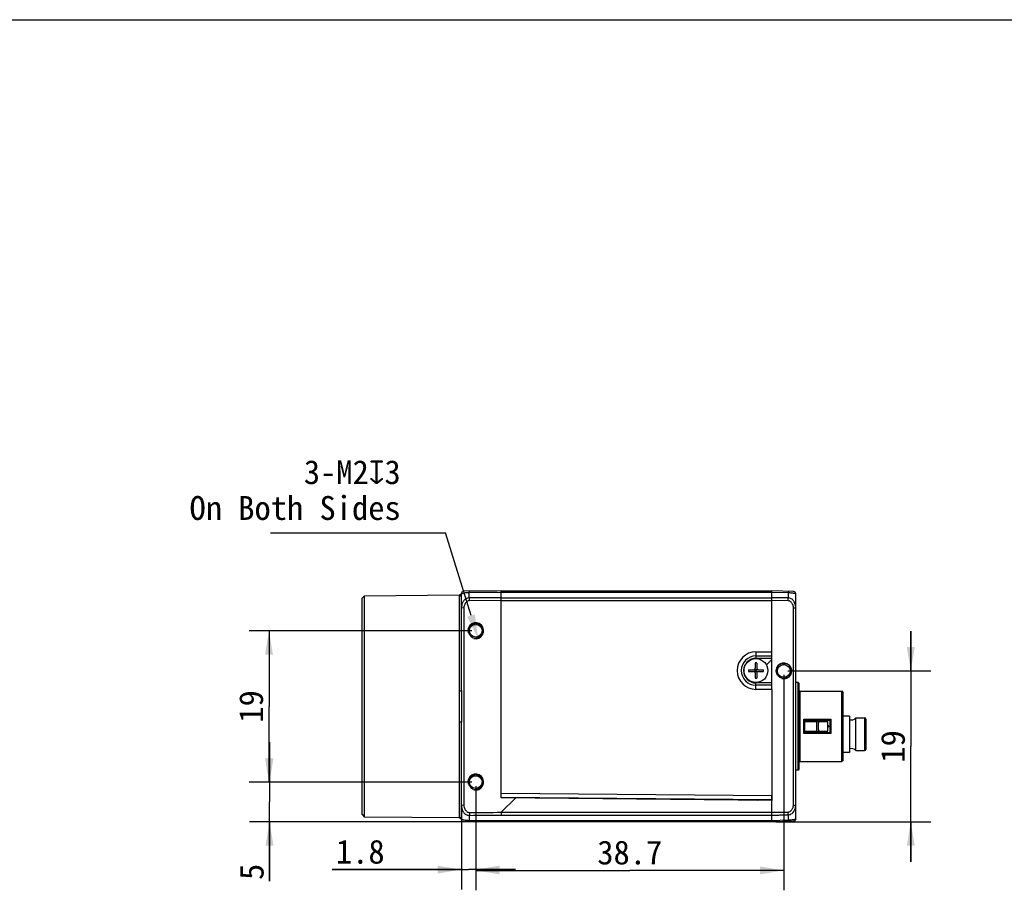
# Model space of a CAD drawing. Header units: millimetres. Extents: x 0 to 559, y 0 to 432.
# Tile 5 of 8: x 141 to 264, y 322 to 432. Entities that reach past the tile are written whole.
import ezdxf
from ezdxf.enums import TextEntityAlignment as Align

# ---------------------------------------------------------------- set-up
doc = ezdxf.new("R2010")
doc.units = ezdxf.units.MM
doc.header["$LTSCALE"] = 30.734
doc.layers.get('0').update_dxf_attribs({"linetype": 'CONTINUOUS'})
doc.layers.add('00_COMPONENTS', color=7, linetype='CONTINUOUS')
doc.layers.add('51__DRAFT_DIMS', color=7, linetype='CONTINUOUS')
doc.styles.get("Standard").update_dxf_attribs({"font": 'simfang.ttf'})
doc.dimstyles.new('DIMSTYLE_1', dxfattribs={"dimtxt": 3, "dimasz": 3, "dimexe": 2.5, "dimexo": 0.5, "dimgap": 0.75, "dimtad": 1, "dimdsep": 46, "dimtxsty": 'STANDARD', "dimblk": '_FILLED', "dimblk1": '_FILLED', "dimblk2": '_FILLED', "dimcen": 0.09, "dimclrt": 3, "dimazin": 2, "dimtp": 0.2, "dimtm": 0.2, "dimtfac": 1, "dimtofl": 0, "dimtmove": 0, "dimatfit": 3, "dimldrblk": '_FILLED', "dimfxl": 1, "dimtolj": 1, "dimarcsym": 0})
doc.dimstyles.new('DIMSTYLE_2', dxfattribs={"dimtxt": 3, "dimasz": 3, "dimexe": 2.5, "dimexo": 0.5, "dimgap": 0.75, "dimtad": 1, "dimdsep": 46, "dimtxsty": 'STANDARD', "dimblk": '_FILLED', "dimblk1": '_FILLED', "dimblk2": '_FILLED', "dimcen": 0.09, "dimclrt": 3, "dimazin": 2, "dimtp": 0.3, "dimtm": 0.3, "dimtfac": 1, "dimtofl": 0, "dimtmove": 0, "dimatfit": 3, "dimldrblk": '_FILLED', "dimfxl": 1, "dimtolj": 1, "dimarcsym": 0})
doc.dimstyles.new('DIMSTYLE_3', dxfattribs={"dimtxt": 3, "dimasz": 3, "dimexe": 2.5, "dimexo": 0.5, "dimgap": 0.75, "dimtad": 1, "dimdsep": 46, "dimtxsty": 'STANDARD', "dimblk": '_FILLED', "dimblk1": '_FILLED', "dimblk2": '_FILLED', "dimcen": 0.09, "dimclrt": 3, "dimazin": 2, "dimtp": 0.1, "dimtm": 0.1, "dimtfac": 1, "dimtofl": 0, "dimtmove": 0, "dimatfit": 3, "dimldrblk": '_FILLED', "dimfxl": 1, "dimtolj": 1, "dimarcsym": 0})

# ---------------------------------------------------------------- blocks, each defined once
blk = doc.blocks.new('_FILLED')
at = {"color": 0, "linetype": 'ByBlock'}
blk.add_solid([(0, 0), (-1, 0.167), (-1, -0.167)], dxfattribs=at)
blk = doc.blocks.new('*D14')
at = {"layer": '51__DRAFT_DIMS', "color": 4}
for p, q in [((197.38, 355.06), (169.41, 355.06)), ((171.91, 355.06), (171.91, 345.56)), ((171.91, 336.06), (171.91, 345.56)), ((197.38, 336.06), (169.41, 336.06))]:
    blk.add_line(p, q, dxfattribs=at)
at = {"layer": '51__DRAFT_DIMS', "color": 4, "xscale": 3, "yscale": 3, "zscale": 3}
for p, rotation in [((171.91, 355.06), 90), ((171.91, 336.06), 270)]:
    blk.add_blockref('_FILLED', p, dxfattribs=dict(at, rotation=rotation))
at = {"layer": '51__DRAFT_DIMS', "color": 3}
blk.add_text('19', height=3, rotation=90, dxfattribs=at).set_placement((171.16, 345.56), align=Align.CENTER)
blk = doc.blocks.new('*D15')
at = {"layer": '51__DRAFT_DIMS', "color": 4}
for p, q in [((171.98, 336.06), (171.98, 341.06)), ((171.98, 341.06), (171.98, 333.56)), ((197.38, 336.06), (169.48, 336.06)), ((171.98, 323.61), (171.98, 333.56)), ((196.58, 331.06), (169.48, 331.06)), ((171.98, 331.06), (171.98, 323.61))]:
    blk.add_line(p, q, dxfattribs=at)
at = {"layer": '51__DRAFT_DIMS', "color": 4, "xscale": 3, "yscale": 3, "zscale": 3}
for p, rotation in [((171.98, 336.06), 270), ((171.98, 331.06), 90)]:
    blk.add_blockref('_FILLED', p, dxfattribs=dict(at, rotation=rotation))
at = {"layer": '51__DRAFT_DIMS', "color": 3}
blk.add_text('5', height=3, rotation=90, dxfattribs=at).set_placement((171.23, 325.81), align=Align.RIGHT)
blk = doc.blocks.new('*D16')
at = {"layer": '51__DRAFT_DIMS', "color": 4}
for p, q in [((197.88, 335.56), (197.88, 322.57)), ((196.08, 332.93), (196.08, 322.57)), ((196.08, 325.07), (179.83, 325.07)), ((179.83, 325.07), (196.98, 325.07)), ((202.88, 325.07), (196.98, 325.07)), ((197.88, 325.07), (202.88, 325.07))]:
    blk.add_line(p, q, dxfattribs=at)
at = {"layer": '51__DRAFT_DIMS', "color": 4, "xscale": 3, "yscale": 3, "zscale": 3}
blk.add_blockref('_FILLED', (196.08, 325.07), dxfattribs=at)
at = {"layer": '51__DRAFT_DIMS', "color": 4, "xscale": 3, "yscale": 3, "zscale": 3, "rotation": 180}
blk.add_blockref('_FILLED', (197.88, 325.07), dxfattribs=at)
at = {"layer": '51__DRAFT_DIMS', "color": 3}
blk.add_text('1.8', height=3, dxfattribs=at).set_placement((186.44, 325.82), align=Align.RIGHT)
blk = doc.blocks.new('*D17')
at = {"layer": '51__DRAFT_DIMS', "color": 4}
for p, q in [((236.58, 349.52), (236.58, 322.47)), ((197.88, 335.56), (197.88, 322.47)), ((197.88, 324.97), (217.23, 324.97)), ((236.58, 324.97), (217.23, 324.97))]:
    blk.add_line(p, q, dxfattribs=at)
at = {"layer": '51__DRAFT_DIMS', "color": 4, "xscale": 3, "yscale": 3, "zscale": 3, "rotation": 180}
blk.add_blockref('_FILLED', (197.88, 324.97), dxfattribs=at)
at = {"layer": '51__DRAFT_DIMS', "color": 4, "xscale": 3, "yscale": 3, "zscale": 3}
blk.add_blockref('_FILLED', (236.58, 324.97), dxfattribs=at)
at = {"layer": '51__DRAFT_DIMS', "color": 3}
blk.add_text('38.7', height=3, dxfattribs=at).set_placement((217.23, 325.72), align=Align.CENTER)
blk = doc.blocks.new('*D18')
at = {"layer": '51__DRAFT_DIMS', "color": 4}
for p, q in [((252.53, 350.02), (252.53, 355.02)), ((252.53, 355.02), (252.53, 340.54)), ((237.08, 350.02), (255.03, 350.02)), ((252.53, 326.06), (252.53, 340.54)), ((235.58, 331.06), (255.03, 331.06)), ((252.53, 331.06), (252.53, 326.06))]:
    blk.add_line(p, q, dxfattribs=at)
at = {"layer": '51__DRAFT_DIMS', "color": 4, "xscale": 3, "yscale": 3, "zscale": 3}
for p, rotation in [((252.53, 350.02), 270), ((252.53, 331.06), 90)]:
    blk.add_blockref('_FILLED', p, dxfattribs=dict(at, rotation=rotation))
at = {"layer": '51__DRAFT_DIMS', "color": 3}
blk.add_text('19', height=3, rotation=90, dxfattribs=at).set_placement((251.78, 340.54), align=Align.CENTER)

msp = doc.modelspace()

# ---------------------------------------------------------------- linework, layer by layer
at = {"color": 7}
msp.add_line((0, 431.8), (558.8, 431.8), dxfattribs=at)
at = {"layer": '00_COMPONENTS', "color": 7}
for p, q in [((196.164, 359.93), (196.16, 359.926)), ((196.171, 359.937), (196.161, 359.927)), ((196.171, 359.937), (196.167, 359.934)), ((201.08, 360.063), (196.374, 360.022)), ((196.378, 360.022), (196.379, 360.022)), ((196.98, 360.028), (196.98, 360.063)), ((196.98, 360.063), (200.58, 360.063)), ((201.08, 334.683), (201.08, 360.063)), ((201.08, 360.063), (235.08, 360.063)), ((237.788, 359.993), (235.08, 360.063)), ((235.08, 352.422), (235.08, 360.063)), ((183.62, 359.155), (183.92, 359.457)), ((183.62, 331.972), (183.62, 359.155)), ((183.92, 359.457), (195.799, 359.561)), ((183.92, 331.67), (183.92, 359.457)), ((196.08, 359.727), (196.08, 359.72)), ((196.08, 347.548), (196.08, 359.708)), ((196.085, 359.772), (196.085, 359.773)), ((196.088, 359.791), (196.088, 359.792)), ((196.096, 359.817), (196.092, 359.805)), ((196.098, 359.824), (196.095, 359.814)), ((196.098, 359.824), (196.095, 359.817)), ((196.095, 359.815), (196.095, 359.817)), ((196.096, 359.819), (196.099, 359.826)), ((196.1, 359.83), (196.098, 359.824)), ((196.116, 359.864), (196.113, 359.859)), ((196.12, 359.872), (196.118, 359.868)), ((196.134, 359.894), (196.131, 359.89)), ((196.14, 359.902), (196.137, 359.898)), ((238.08, 331.434), (238.08, 359.693)), ((233.08, 351.613), (235.08, 351.613)), ((235.08, 347.705), (235.08, 352.422)), ((232.129, 350.163), (232.78, 350.163)), ((232.922, 349.905), (233.239, 350.222)), ((233.239, 349.905), (232.922, 350.222)), ((232.98, 351.015), (232.98, 350.363)), ((232.98, 350.163), (233.18, 350.163)), ((232.98, 349.963), (232.98, 350.163)), ((232.98, 350.063), (233.18, 350.063)), ((233.08, 349.963), (233.08, 350.163)), ((233.18, 351.015), (233.18, 350.363)), ((233.18, 349.963), (233.18, 350.163)), ((233.38, 350.163), (234.032, 350.163)), ((232.129, 349.963), (232.78, 349.963)), ((232.98, 349.963), (233.18, 349.963)), ((232.98, 349.763), (232.98, 349.112)), ((233.18, 349.763), (233.18, 349.112)), ((233.38, 349.963), (234.032, 349.963)), ((235.08, 348.513), (233.08, 348.513)), ((235.08, 347.705), (235.08, 334.387)), ((238.38, 348.563), (238.08, 348.563)), ((238.48, 348.463), (238.38, 348.563)), ((238.38, 337.563), (238.38, 348.563)), ((238.48, 348.463), (238.48, 337.663)), ((238.58, 347.488), (238.48, 347.588)), ((238.58, 347.488), (243.88, 347.488)), ((238.58, 347.488), (238.58, 338.638)), ((243.98, 347.388), (243.88, 347.488)), ((243.88, 338.638), (243.88, 347.488)), ((243.98, 347.388), (243.98, 338.738)), ((239.08, 343.959), (242.48, 343.959)), ((239.08, 342.168), (239.08, 343.959)), ((239.18, 343.858), (239.18, 342.269)), ((242.38, 343.858), (242.38, 342.269)), ((242.48, 343.959), (242.48, 342.168)), ((244.83, 344.338), (243.98, 344.338)), ((244.83, 344.338), (244.83, 339.789)), ((245.611, 344.113), (246.73, 344.113)), ((245.611, 340.013), (245.611, 344.113)), ((246.88, 343.963), (246.88, 340.163)), ((196.08, 331.363), (196.08, 343.579)), ((239.18, 343.838), (242.38, 343.838)), ((239.18, 343.688), (241.031, 343.688)), ((240.953, 342.638), (240.953, 343.488)), ((241.05, 343.688), (242.12, 343.688)), ((241.701, 343.838), (241.701, 343.688)), ((242.12, 342.438), (242.12, 343.688)), ((242.18, 343.079), (242.18, 343.048)), ((242.48, 342.168), (239.08, 342.168)), ((239.18, 342.438), (241.031, 342.438)), ((239.18, 342.288), (242.38, 342.288)), ((239.341, 342.438), (239.347, 342.288)), ((239.391, 342.438), (239.397, 342.288)), ((239.611, 342.439), (239.615, 342.289)), ((239.63, 342.289), (239.626, 342.439)), ((239.841, 342.438), (239.847, 342.288)), ((239.891, 342.438), (239.897, 342.288)), ((240.026, 342.439), (240.029, 342.289)), ((241.05, 342.438), (242.12, 342.438)), ((241.701, 342.438), (241.701, 342.288)), ((244.83, 339.788), (243.98, 339.788)), ((245.611, 340.013), (246.73, 340.013)), ((238.58, 338.638), (238.48, 338.538)), ((238.58, 338.638), (243.88, 338.638)), ((243.98, 338.738), (243.88, 338.638)), ((238.38, 337.563), (238.08, 337.563)), ((238.48, 337.663), (238.38, 337.563)), ((201.076, 334.163), (235.076, 333.867)), ((201.08, 334.063), (201.08, 334.683)), ((235.08, 333.767), (201.08, 334.063)), ((235.08, 334.387), (235.075, 333.767)), ((235.08, 331.063), (235.08, 334.387)), ((231.58, 333.797), (231.58, 333.897)), ((183.62, 331.972), (183.92, 331.67)), ((195.791, 331.566), (183.92, 331.67)), ((196.08, 331.372), (196.08, 331.378)), ((196.08, 331.362), (196.08, 331.357)), ((236.98, 331.063), (196.38, 331.063)), ((237.788, 331.134), (235.08, 331.063)), ((236.98, 331.113), (236.98, 331.063))]:
    msp.add_line(p, q, dxfattribs=at)
at = {"layer": '00_COMPONENTS', "color": 4}
for p, q in [((197.98, 360.036), (197.98, 360.063)), ((195.783, 359.425), (195.783, 347.507)), ((197.072, 359.882), (201.08, 359.917)), ((197.072, 359.195), (197.072, 359.882)), ((201.08, 359.21), (197.072, 359.195)), ((201.08, 358.856), (197.072, 358.842)), ((201.08, 359.917), (235.08, 359.917)), ((201.08, 359.21), (235.08, 359.21)), ((201.08, 358.856), (235.08, 358.856)), ((235.08, 359.917), (237.107, 359.864)), ((237.107, 359.188), (235.08, 359.21)), ((237.107, 358.834), (235.08, 358.856)), ((237.107, 359.864), (237.107, 359.188)), ((196.384, 357.903), (196.08, 357.951)), ((196.378, 357.643), (196.378, 333.434)), ((237.788, 357.946), (238.08, 357.946)), ((237.788, 333.181), (237.788, 357.946)), ((233.08, 352.422), (235.08, 352.422)), ((233.08, 352.422), (233.08, 351.613)), ((233.08, 351.902), (235.08, 351.902)), ((234.398, 350.779), (235.08, 351.461)), ((233.08, 347.705), (233.08, 348.513)), ((235.08, 348.225), (233.08, 348.225)), ((235.08, 347.705), (233.08, 347.705)), ((246.73, 344.113), (246.73, 340.013)), ((195.783, 343.62), (195.783, 331.661)), ((240.714, 342.438), (240.714, 343.688)), ((201.076, 334.143), (235.076, 333.847)), ((201.08, 334.683), (235.08, 334.387)), ((202.858, 334.048), (201.08, 332.271)), ((196.384, 333.174), (196.08, 333.126)), ((233.208, 333.783), (233.307, 333.882)), ((237.788, 333.181), (238.08, 333.181)), ((195.783, 331.661), (195.791, 331.566)), ((197.08, 331.063), (197.08, 331.882)), ((201.08, 332.271), (235.08, 332.271)), ((201.083, 331.917), (235.08, 331.917)), ((237.107, 331.94), (237.107, 331.263)), ((235.08, 331.21), (197.08, 331.21)), ((237.107, 331.263), (235.08, 331.21))]:
    msp.add_line(p, q, dxfattribs=at)
at = {"layer": '00_COMPONENTS', "color": 7}
for points in [[(196.162, 359.929), (196.154, 359.919), (196.146, 359.91), (196.139, 359.9), (196.132, 359.89)], [(196.089, 359.793), (196.086, 359.78), (196.083, 359.766), (196.082, 359.751), (196.081, 359.738), (196.08, 359.727)], [(196.161, 359.927), (196.151, 359.916), (196.141, 359.904), (196.132, 359.892), (196.124, 359.879), (196.116, 359.865), (196.109, 359.851), (196.102, 359.836), (196.097, 359.821), (196.092, 359.807), (196.088, 359.792), (196.088, 359.79)], [(196.098, 359.825), (196.097, 359.821), (196.094, 359.813), (196.091, 359.802)], [(196.125, 359.881), (196.12, 359.871), (196.114, 359.861), (196.11, 359.852), (196.106, 359.843), (196.102, 359.835), (196.099, 359.828), (196.098, 359.824)], [(196.111, 359.855), (196.109, 359.851), (196.107, 359.847), (196.105, 359.843), (196.104, 359.839), (196.102, 359.834), (196.1, 359.83)], [(196.131, 359.89), (196.128, 359.885), (196.126, 359.881), (196.123, 359.877)], [(196.153, 359.919), (196.15, 359.915), (196.147, 359.911), (196.143, 359.906)]]:
    msp.add_lwpolyline(points, dxfattribs=at)
for centre, radius in [((197.88, 355.063), 0.8), ((233.08, 350.063), 1.5), ((236.584, 350.021), 0.95), ((236.58, 350.021), 0.8), ((197.88, 336.063), 0.8)]:
    msp.add_circle(centre, radius, dxfattribs=at)
for centre, radius, start, end in [((237.78, 359.693), 0.3, 0, 88.5), ((195.797, 359.861), 0.3, 270.5, 346.64772), ((196.38, 359.722), 0.3, 173.54698, 178.37314), ((196.381, 359.722), 0.301, 178.22621, 180.00211), ((196.381, 359.722), 0.3, 178.378, 180.00148), ((196.381, 359.722), 0.301, 173.40608, 178.21192), ((196.383, 359.722), 0.303, 171.08212, 172.42857), ((196.382, 359.722), 0.302, 171.21113, 172.37226), ((196.379, 359.723), 0.298, 169.23288, 171.0817), ((196.376, 359.723), 0.296, 170.40685, 171.20882), ((196.39, 359.721), 0.31, 168.59181, 169.23516), ((196.383, 359.722), 0.302, 168.63332, 169.2313), ((197.879, 355.052), 0.932, 89.98347, 96.48499), ((197.879, 355.064), 0.919, 83.18285, 89.98807), ((197.879, 355.063), 0.92, 189.84897, 263.20489), ((197.88, 355.063), 0.919, 263.18285, 269.98807), ((197.88, 355.075), 0.932, 269.98347, 276.48499), ((233.08, 350.063), 1.55, 90.00003, 270), ((236.083, 350.063), 3.955, 178.55115, 181.44885), ((232.78, 350.363), 0.2, 270, 360), ((233.08, 347.062), 3.955, 88.55106, 91.44894), ((233.38, 350.363), 0.2, 180, 270), ((230.078, 350.063), 3.955, 358.55115, 1.44885), ((232.78, 349.763), 0.2, 0, 90), ((233.08, 353.065), 3.955, 268.55106, 271.44894), ((233.38, 349.763), 0.2, 90, 180), ((226.343, 331.22), 18.014, 44.55195, 45.00351), ((255.217, 331.22), 18.014, 134.99637, 135.44794), ((245.03, 344.663), 0.8, 255.51776, 316.56746), ((246.73, 343.963), 0.15, 0, 90), ((212.933, 342.473), 26.391, 2.64079, 2.96703), ((212.98, 342.472), 26.393, 2.64091, 2.96676), ((188.437, 341.925), 51.166, 1.97513, 2.14355), ((186.979, 341.872), 52.64, 1.97763, 2.14122), ((213.433, 342.473), 26.39, 2.64095, 2.96698), ((213.484, 342.473), 26.39, 2.64094, 2.96701), ((166.913, 341.973), 73.107, 1.34511, 1.46269), ((241.98, 343.048), 0.2, 314.40697, 318.08429), ((241.98, 343.048), 0.2, 318.08399, 320.02427), ((241.981, 343.047), 0.2, 320.02473, 333.6305), ((241.966, 343.079), 0.214, 359.99893, 1.03328), ((241.966, 343.048), 0.215, 358.99327, 0.00101), ((226.343, 354.907), 18.014, 314.99636, 315.44793), ((255.217, 354.907), 18.014, 224.55203, 225.0036), ((245.03, 339.463), 0.8, 43.43254, 104.48224), ((246.73, 340.163), 0.15, 270, 360), ((197.879, 336.052), 0.932, 89.98347, 96.48499), ((197.879, 336.064), 0.919, 83.18285, 89.98807), ((197.879, 336.063), 0.92, 189.84897, 263.20489), ((197.88, 336.063), 0.919, 263.18285, 269.98807), ((197.88, 336.075), 0.932, 269.98347, 276.48499), ((195.788, 331.266), 0.3, 14.81115, 89.5), ((237.78, 331.434), 0.3, 271.5, 359.97649)]:
    msp.add_arc(centre, radius, start, end, dxfattribs=at)
at = {"layer": '00_COMPONENTS', "color": 4}
for centre, radius, start, end in [((196.387, 359.708), 0.306, 177.30326, 179.99615), ((243.55, 359.059), 46.479, 179.83234, 180.26816), ((233.08, 350.063), 2.358, 90.00001, 270), ((233.08, 350.063), 1.839, 90.00002, 270), ((236.644, 333.181), 1.436, 359.43665, 359.94899), ((243.558, 332.632), 46.484, 180.48915, 180.92497), ((286.896, 332.623), 85.816, 180.23552, 180.47158), ((195.795, 331.363), 0.285, 0.00577, 2.94562)]:
    msp.add_arc(centre, radius, start, end, dxfattribs=at)
for centre, start_param, end_param in [((197.88, 355.063), -1.8325957, 3.403392), ((236.58, 350.021), 4.4505896, 9.6865773), ((197.88, 336.063), -1.8325957, 3.403392)]:
    msp.add_ellipse(centre, major_axis=(1, 0), ratio=1, start_param=start_param, end_param=end_param, dxfattribs=at)
for points, knots in [([(196.312, 360.011), (196.249, 359.994), (196.132, 359.918), (196.084, 359.787), (196.081, 359.722)], [0, 0, 0, 0, 0.5002592, 1, 1, 1, 1]), ([(197.072, 360.028), (197.071, 360.028), (197.072, 360.023), (197.071, 360.018), (197.072, 360.005), (197.071, 359.989), (197.071, 359.968), (197.071, 359.932), (197.072, 359.903), (197.072, 359.882)], [0, 0, 0, 0, 0.0165305, 0.065697, 0.1470584, 0.2599066, 0.4031493, 0.5755981, 1, 1, 1, 1]), ([(237.107, 360.01), (237.107, 360.01), (237.107, 360.009), (237.107, 360.008), (237.107, 360.005), (237.107, 360), (237.107, 359.995), (237.108, 359.988), (237.108, 359.981), (237.108, 359.968), (237.108, 359.95), (237.107, 359.925), (237.107, 359.896), (237.107, 359.875), (237.107, 359.864)], [0, 0, 0, 0, 0.0044938, 0.0169419, 0.0375146, 0.0661959, 0.1029195, 0.1476086, 0.2001558, 0.2604342, 0.4036018, 0.5757192, 0.7751865, 1, 1, 1, 1]), ([(195.799, 359.561), (195.8, 359.561), (195.797, 359.557), (195.798, 359.552), (195.794, 359.54), (195.792, 359.526), (195.789, 359.507), (195.784, 359.473), (195.783, 359.445), (195.783, 359.425)], [0, 0, 0, 0, 0.0159711, 0.0637703, 0.1431438, 0.2536928, 0.3949729, 0.5665895, 1, 1, 1, 1]), ([(195.783, 359.425), (195.826, 359.426), (195.913, 359.445), (195.983, 359.499), (196.011, 359.532)], [0, 0, 0, 0, 0.5005415, 1, 1, 1, 1]), ([(196.08, 359.708), (196.08, 359.718), (196.119, 359.739), (196.147, 359.746), (196.17, 359.752)], [0, 0, 0, 0, 0.3001244, 1, 1, 1, 1]), ([(197.072, 359.195), (196.925, 359.195), (196.628, 359.114), (196.3, 358.802), (196.119, 358.393), (196.08, 358.098), (196.08, 357.951)], [0, 0, 0, 0, 0.2497376, 0.4988766, 0.7490973, 1, 1, 1, 1]), ([(196.17, 359.752), (196.281, 359.785), (196.578, 359.852), (196.883, 359.881), (197.072, 359.882)], [0, 0, 0, 0, 0.3799693, 1, 1, 1, 1]), ([(197.072, 358.842), (197.019, 358.842), (196.914, 358.821), (196.775, 358.742), (196.66, 358.632), (196.535, 358.461), (196.427, 358.218), (196.389, 358.009), (196.384, 357.903)], [0, 0, 0, 0, 0.1247249, 0.2496692, 0.3747916, 0.4999981, 0.7499746, 1, 1, 1, 1]), ([(237.107, 359.864), (237.179, 359.862), (237.319, 359.856), (237.516, 359.836), (237.687, 359.812), (237.811, 359.792), (237.892, 359.78), (237.941, 359.772), (237.982, 359.765), (238.016, 359.757), (238.044, 359.747), (238.062, 359.734), (238.071, 359.722), (238.078, 359.709), (238.08, 359.699), (238.08, 359.693)], [0, 0, 0, 0, 0.2140052, 0.4134551, 0.5865596, 0.726048, 0.7827031, 0.8311329, 0.8719951, 0.9060516, 0.9342752, 0.958414, 0.9699281, 0.9806761, 1, 1, 1, 1]), ([(238.08, 357.946), (238.08, 358.09), (238.046, 358.309), (237.949, 358.583), (237.844, 358.776), (237.705, 358.946), (237.529, 359.08), (237.326, 359.166), (237.18, 359.187), (237.107, 359.188)], [0, 0, 0, 0, 0.2483765, 0.3739195, 0.499373, 0.6245082, 0.749433, 0.8745349, 1, 1, 1, 1]), ([(237.107, 358.834), (237.107, 358.898), (237.108, 359.016), (237.107, 359.134), (237.107, 359.188)], [0, 0, 0, 0, 0.5411627, 1, 1, 1, 1]), ([(237.788, 357.946), (237.788, 357.971), (237.787, 358.009), (237.784, 358.06), (237.78, 358.099), (237.775, 358.137), (237.765, 358.187), (237.748, 358.249), (237.721, 358.321), (237.678, 358.413), (237.611, 358.523), (237.513, 358.641), (237.396, 358.741), (237.282, 358.802), (237.183, 358.829), (237.132, 358.834), (237.107, 358.834)], [0, 0, 0, 0, 0.0625625, 0.0938461, 0.1251297, 0.1564118, 0.1876943, 0.2502425, 0.3127935, 0.3753457, 0.5003629, 0.6253599, 0.7502854, 0.8750404, 0.9375248, 1, 1, 1, 1]), ([(195.783, 347.507), (195.821, 347.507), (195.891, 347.509), (195.983, 347.516), (196.044, 347.527), (196.072, 347.537), (196.08, 347.545), (196.08, 347.548)], [0, 0, 0, 0, 0.3733253, 0.6913775, 0.9066568, 0.9675846, 1, 1, 1, 1]), ([(195.783, 347.507), (195.783, 347.183), (195.793, 346.536), (195.802, 345.563), (195.793, 344.591), (195.783, 343.944), (195.783, 343.62)], [0, 0, 0, 0, 0.249391, 0.4999995, 0.7506066, 1, 1, 1, 1]), ([(196.08, 347.548), (196.08, 346.887), (196.097, 345.563), (196.08, 344.24), (196.08, 343.579)], [0, 0, 0, 0, 0.4999999, 1, 1, 1, 1]), ([(195.783, 343.62), (195.821, 343.62), (195.891, 343.618), (195.983, 343.611), (196.044, 343.6), (196.072, 343.59), (196.08, 343.582), (196.08, 343.579)], [0, 0, 0, 0, 0.3733253, 0.6913775, 0.9066568, 0.9675846, 1, 1, 1, 1]), ([(196.08, 333.126), (196.08, 332.979), (196.12, 332.683), (196.303, 332.272), (196.634, 331.96), (196.933, 331.881), (197.08, 331.882)], [0, 0, 0, 0, 0.2508885, 0.5010963, 0.7502424, 1, 1, 1, 1]), ([(196.384, 333.174), (196.389, 333.069), (196.427, 332.858), (196.536, 332.614), (196.662, 332.443), (196.778, 332.333), (196.918, 332.254), (197.024, 332.235), (197.077, 332.236)], [0, 0, 0, 0, 0.2500317, 0.5000096, 0.6252194, 0.7503424, 0.8752817, 1, 1, 1, 1]), ([(237.107, 332.291), (237.132, 332.291), (237.183, 332.295), (237.282, 332.32), (237.396, 332.382), (237.51, 332.484), (237.606, 332.605), (237.683, 332.738), (237.732, 332.856), (237.76, 332.954), (237.776, 333.029), (237.785, 333.092), (237.788, 333.143), (237.788, 333.169), (237.788, 333.181)], [0, 0, 0, 0, 0.0624709, 0.1249556, 0.2496835, 0.3746088, 0.4996231, 0.6246731, 0.7497308, 0.8122966, 0.8748612, 0.9374234, 0.9687117, 1, 1, 1, 1]), ([(237.107, 331.94), (237.179, 331.942), (237.324, 331.963), (237.525, 332.048), (237.7, 332.178), (237.842, 332.344), (237.948, 332.534), (238.022, 332.739), (238.068, 332.951), (238.08, 333.095), (238.08, 333.167)], [0, 0, 0, 0, 0.1254146, 0.2504369, 0.375163, 0.4999493, 0.625016, 0.7502916, 0.8754941, 1, 1, 1, 1]), ([(195.783, 331.661), (195.826, 331.661), (195.913, 331.641), (195.983, 331.587), (196.011, 331.554)], [0, 0, 0, 0, 0.5003091, 1, 1, 1, 1]), ([(235.08, 332.271), (235.249, 332.272), (235.502, 332.275), (235.84, 332.279), (236.093, 332.282), (236.347, 332.284), (236.558, 332.287), (236.727, 332.288), (236.853, 332.29), (236.98, 332.291), (237.064, 332.292), (237.107, 332.291)], [0, 0, 0, 0, 0.2500002, 0.3750003, 0.5000004, 0.6250005, 0.7500006, 0.8125006, 0.8750008, 0.9375002, 1, 1, 1, 1]), ([(235.08, 331.917), (235.249, 331.919), (235.502, 331.922), (235.84, 331.925), (236.093, 331.928), (236.347, 331.931), (236.558, 331.933), (236.727, 331.935), (236.853, 331.936), (236.98, 331.938), (237.064, 331.939), (237.107, 331.94)], [0, 0, 0, 0, 0.2499979, 0.3749969, 0.4999959, 0.6249948, 0.7499938, 0.8124932, 0.874993, 0.9374915, 1, 1, 1, 1]), ([(237.107, 332.291), (237.105, 332.228), (237.104, 332.111), (237.105, 331.994), (237.107, 331.94)], [0, 0, 0, 0, 0.541246, 1, 1, 1, 1]), ([(196.081, 331.374), (196.081, 331.375), (196.08, 331.376), (196.08, 331.377), (196.08, 331.378)], [0, 0, 0, 0, 0.4987137, 1, 1, 1, 1]), ([(196.314, 331.074), (196.25, 331.092), (196.129, 331.17), (196.082, 331.306), (196.08, 331.372)], [0, 0, 0, 0, 0.5003278, 1, 1, 1, 1]), ([(197.08, 331.21), (196.941, 331.21), (196.741, 331.222), (196.495, 331.26), (196.35, 331.289), (196.238, 331.316), (196.158, 331.337), (196.11, 331.353), (196.084, 331.366), (196.081, 331.374)], [0, 0, 0, 0, 0.4102135, 0.586549, 0.7326963, 0.8453103, 0.9249541, 0.9747729, 1, 1, 1, 1]), ([(238.08, 331.434), (238.08, 331.428), (238.077, 331.414), (238.064, 331.394), (238.044, 331.375), (238.015, 331.362), (237.98, 331.353), (237.939, 331.346), (237.89, 331.339), (237.833, 331.332), (237.768, 331.323), (237.664, 331.309), (237.515, 331.29), (237.318, 331.271), (237.179, 331.265), (237.107, 331.263)], [0, 0, 0, 0, 0.0192448, 0.0416075, 0.0686572, 0.0988056, 0.133773, 0.17493, 0.2231897, 0.2793134, 0.3438873, 0.4171775, 0.5886896, 0.7869386, 1, 1, 1, 1]), ([(237.107, 331.117), (237.107, 331.117), (237.107, 331.118), (237.107, 331.119), (237.107, 331.122), (237.107, 331.127), (237.107, 331.132), (237.108, 331.138), (237.108, 331.146), (237.108, 331.159), (237.108, 331.177), (237.107, 331.202), (237.107, 331.231), (237.107, 331.252), (237.107, 331.263)], [0, 0, 0, 0, 0.0044938, 0.0169419, 0.0375146, 0.0661959, 0.1029195, 0.1476086, 0.2001558, 0.2604342, 0.4036018, 0.5757192, 0.7751865, 1, 1, 1, 1])]:
    msp.add_open_spline(points, degree=3, knots=knots, dxfattribs=at)
for points in [[(196.392, 360.023), (196.365, 360.022), (196.338, 360.018), (196.312, 360.011)], [(196.011, 359.532), (196.033, 359.559), (196.051, 359.589), (196.062, 359.621)], [(196.384, 357.903), (196.38, 357.817), (196.378, 357.73), (196.378, 357.643)], [(196.378, 333.434), (196.378, 333.347), (196.38, 333.261), (196.384, 333.174)], [(196.011, 331.554), (196.051, 331.506), (196.077, 331.441), (196.08, 331.378)], [(197.077, 332.236), (198.411, 332.248), (199.746, 332.259), (201.08, 332.271)], [(197.08, 331.882), (198.414, 331.893), (199.748, 331.905), (201.083, 331.917)], [(196.395, 331.063), (196.368, 331.063), (196.34, 331.067), (196.314, 331.074)]]:
    msp.add_open_spline(points, degree=3, dxfattribs=at)
at = {"layer": '00_COMPONENTS', "color": 7}
for points, knots in [([(196.973, 354.906), (196.952, 355.029), (196.96, 355.285), (197.123, 355.632), (197.41, 355.884), (197.652, 355.964), (197.774, 355.978)], [0, 0, 0, 0, 0.2506846, 0.5009311, 0.7527313, 1, 1, 1, 1]), ([(197.988, 355.977), (198.098, 355.964), (198.316, 355.897), (198.584, 355.687), (198.759, 355.395), (198.82, 355.06), (198.757, 354.726), (198.579, 354.434), (198.31, 354.228), (198.093, 354.162), (197.985, 354.149)], [0, 0, 0, 0, 0.1250629, 0.2502955, 0.3753316, 0.5006074, 0.6257478, 0.7507784, 0.8767798, 1, 1, 1, 1]), ([(241.05, 343.688), (241.042, 343.688), (241.026, 343.686), (241.005, 343.675), (240.987, 343.656), (240.974, 343.63), (240.964, 343.6), (240.955, 343.552), (240.953, 343.514), (240.953, 343.488)], [0, 0, 0, 0, 0.0968577, 0.192048, 0.2939444, 0.4090268, 0.5395729, 0.6842378, 1, 1, 1, 1]), ([(240.953, 342.638), (240.953, 342.613), (240.955, 342.575), (240.964, 342.527), (240.974, 342.497), (240.987, 342.471), (241.005, 342.452), (241.026, 342.441), (241.042, 342.438), (241.05, 342.438)], [0, 0, 0, 0, 0.3157634, 0.4604281, 0.5909735, 0.7060569, 0.8079538, 0.9031411, 1, 1, 1, 1]), ([(242.12, 343.222), (242.139, 343.204), (242.169, 343.161), (242.18, 343.108), (242.18, 343.083)], [0, 0, 0, 0, 0.5000696, 1, 1, 1, 1]), ([(242.18, 343.044), (242.18, 343.03), (242.176, 343), (242.166, 342.972), (242.16, 342.959)], [0, 0, 0, 0, 0.4999719, 1, 1, 1, 1]), ([(196.973, 335.906), (196.952, 336.029), (196.96, 336.285), (197.123, 336.632), (197.41, 336.884), (197.652, 336.964), (197.774, 336.978)], [0, 0, 0, 0, 0.2506846, 0.5009311, 0.7527313, 1, 1, 1, 1]), ([(197.988, 336.977), (198.098, 336.964), (198.316, 336.897), (198.584, 336.687), (198.759, 336.395), (198.82, 336.06), (198.757, 335.726), (198.579, 335.434), (198.31, 335.228), (198.093, 335.162), (197.985, 335.149)], [0, 0, 0, 0, 0.1250629, 0.2502955, 0.3753316, 0.5006074, 0.6257478, 0.7507784, 0.8767798, 1, 1, 1, 1])]:
    msp.add_open_spline(points, degree=3, knots=knots, dxfattribs=at)
at = {"layer": '51__DRAFT_DIMS', "color": 4}
for p in [(172.119, 367.358), (197.289, 356.974)]:
    msp.add_line(p, (194.076, 367.358), dxfattribs=at)

# ---------------------------------------------------------------- block references
at = {"layer": '51__DRAFT_DIMS', "color": 4, "xscale": 3, "yscale": 3, "zscale": 3, "rotation": 287.1924841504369}
msp.add_blockref('_FILLED', (198.176, 354.108), dxfattribs=at)

# ---------------------------------------------------------------- texts
at = {"layer": '51__DRAFT_DIMS', "color": 3, "insert": (188.456, 376.483), "char_height": 3, "attachment_point": 3, "line_spacing_factor": 0.9}
msp.add_mtext('\\A1;3-M2{\\fgdt|b0|i0|c134|p49;x}3\\POn Both Sides', dxfattribs=at)

# ---------------------------------------------------------------- dimensions: what is measured, and where the dimension line sits
at = {"layer": '51__DRAFT_DIMS', "color": 4}
for base, p1, p2, angle, dimstyle, picture, middle in [((171.911, 336.063), (197.88, 355.063), (197.88, 336.063), 270, 'DIMSTYLE_1', '*D14', (171.911, 345.666)), ((252.531, 331.063), (236.58, 350.021), (235.08, 331.063), 270, 'DIMSTYLE_1', '*D18', (252.531, 340.645)), ((171.979, 336.063), (197.08, 331.063), (197.88, 336.063), 90, 'DIMSTYLE_3', '*D15', (171.979, 324.677))]:
    dim = msp.add_linear_dim(base=base, p1=p1, p2=p2, angle=angle, dimstyle=dimstyle, dxfattribs=at)
    dim.commit()
    dim.dimension.update_dxf_attribs({"geometry": picture, "text_midpoint": middle, "dimtype": 160})
for base, p1, p2, dimstyle, picture, middle in [((236.58, 324.971), (197.88, 336.063), (236.58, 350.021), 'DIMSTYLE_2', '*D17', (217.198, 324.971)), ((197.88, 325.071), (196.08, 333.434), (197.88, 336.063), 'DIMSTYLE_3', '*D16', (183.225, 325.071))]:
    dim = msp.add_linear_dim(base=base, p1=p1, p2=p2, dimstyle=dimstyle, dxfattribs=at)
    dim.commit()
    dim.dimension.update_dxf_attribs({"geometry": picture, "text_midpoint": middle, "dimtype": 160})

doc.saveas('drawing.dxf')
